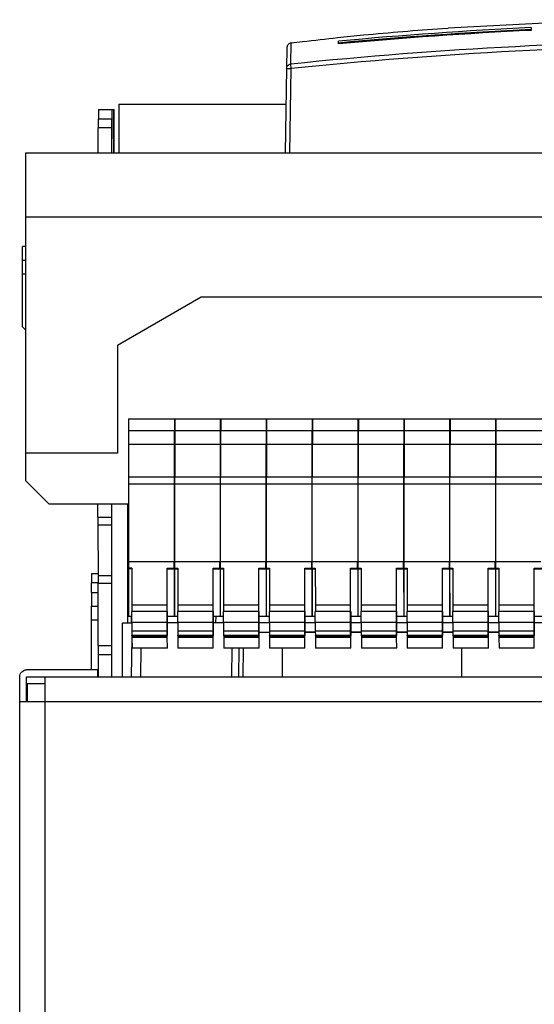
# Model space of a CAD drawing. Header units: millimetres. Extents: x 61 to 503, y 175 to 608.
# Tile 2 of 7: x 61 to 173, y 390 to 605. Entities that reach past the tile are written whole.
import ezdxf

# ---------------------------------------------------------------- set-up
doc = ezdxf.new("R2010")
doc.units = ezdxf.units.MM
doc.header["$LTSCALE"] = 51.237007
doc.layers.get('0').update_dxf_attribs({"linetype": 'CONTINUOUS'})

msp = doc.modelspace()

# ---------------------------------------------------------------- linework, layer by layer
at = {"color": 7}
for p, q in [((153.09, 602.69), (154.32, 602.77)), ((172.37, 602.84), (172.44, 602.85)), ((172.37, 602.84), (172.44, 602.85)), ((172.44, 602.85), (172.44, 602.26)), ((120.02, 594.9), (120.1, 599.52)), ((130.41, 599.32), (130.41, 599.9)), ((119.21, 598.54), (118.8, 575.58)), ((119.8, 575.58), (120.12, 593.93)), ((82.53, 586.14), (82.53, 575.58)), ((82.53, 586.14), (118.99, 586.14)), ((78.12, 584.98), (78.11, 582.98)), ((78.12, 584.98), (81.51, 584.98)), ((81.11, 582.98), (81.12, 584.98)), ((81.5, 575.58), (81.51, 584.98)), ((78.06, 582.98), (81.06, 582.98)), ((81.37, 578.59), (81.37, 582.98)), ((81.55, 575.58), (81.55, 582.98)), ((78.06, 575.58), (78.06, 580.98)), ((81.06, 580.98), (78.06, 580.98)), ((81.06, 575.58), (81.06, 580.98)), ((62.29, 504.08), (62.29, 575.58)), ((62.29, 575.58), (501.29, 575.58)), ((81.36, 576.59), (81.36, 575.58)), ((62.29, 561.58), (501.29, 561.58)), ((61.53, 537.64), (61.53, 555.14)), ((62.29, 555.14), (61.53, 555.14)), ((61.53, 552.14), (62.29, 552.14)), ((62.29, 549.14), (61.53, 549.14)), ((100.49, 544.08), (82.29, 533.58)), ((463.09, 544.08), (100.49, 544.08)), ((62.29, 536.88), (61.53, 537.64)), ((82.29, 533.58), (82.29, 510.08)), ((84.67, 517.57), (84.67, 515.07)), ((84.67, 517.57), (234.77, 517.57)), ((94.67, 517.57), (94.67, 515.07)), ((94.77, 517.57), (94.77, 515.07)), ((104.67, 517.57), (104.67, 515.07)), ((104.77, 517.57), (104.77, 515.07)), ((114.67, 517.57), (114.67, 515.07)), ((114.77, 517.57), (114.77, 515.07)), ((124.67, 517.57), (124.67, 515.07)), ((124.77, 517.57), (124.77, 515.07)), ((134.67, 517.57), (134.67, 515.07)), ((134.77, 517.57), (134.77, 515.07)), ((144.67, 517.57), (144.67, 515.07)), ((144.77, 517.57), (144.77, 515.07)), ((154.67, 517.57), (154.67, 515.07)), ((154.77, 517.57), (154.77, 515.07)), ((164.67, 517.57), (164.67, 515.07)), ((164.77, 517.57), (164.77, 515.07)), ((84.65, 515.07), (84.65, 512.07)), ((84.65, 515.07), (234.77, 515.07)), ((94.65, 515.07), (94.65, 512.07)), ((94.75, 515.07), (94.75, 512.07)), ((104.65, 515.07), (104.65, 512.07)), ((104.75, 515.07), (104.75, 512.07)), ((114.65, 515.07), (114.65, 512.07)), ((114.75, 515.07), (114.75, 512.07)), ((124.65, 515.07), (124.65, 512.07)), ((124.75, 515.07), (124.75, 512.07)), ((134.65, 515.07), (134.65, 512.07)), ((134.75, 515.07), (134.75, 512.07)), ((144.65, 515.07), (144.65, 512.07)), ((144.75, 515.07), (144.75, 512.07)), ((154.65, 515.07), (154.65, 512.07)), ((154.75, 515.07), (154.75, 512.07)), ((164.65, 515.07), (164.65, 512.07)), ((164.75, 515.07), (164.75, 512.07)), ((84.63, 512.07), (84.63, 504.92)), ((84.63, 512.07), (234.75, 512.07)), ((94.63, 512.07), (94.63, 504.92)), ((94.73, 512.07), (94.73, 504.92)), ((104.63, 512.07), (104.63, 504.92)), ((104.73, 512.07), (104.73, 504.92)), ((114.63, 512.07), (114.63, 504.92)), ((114.73, 512.07), (114.73, 504.92)), ((124.63, 512.07), (124.63, 504.92)), ((124.73, 512.07), (124.73, 504.92)), ((134.63, 512.07), (134.63, 504.92)), ((134.73, 512.07), (134.73, 504.92)), ((144.63, 512.07), (144.63, 504.92)), ((144.73, 512.07), (144.73, 504.92)), ((154.63, 512.07), (154.63, 504.92)), ((154.73, 512.07), (154.73, 504.92)), ((164.63, 512.07), (164.63, 504.92)), ((164.73, 512.07), (164.73, 504.92)), ((82.29, 510.08), (62.29, 510.08)), ((84.63, 504.92), (84.63, 503.42)), ((84.63, 504.92), (234.73, 504.92)), ((94.63, 504.92), (94.63, 503.42)), ((94.73, 503.42), (94.73, 504.92)), ((104.63, 504.92), (104.63, 503.42)), ((104.73, 503.42), (104.73, 504.92)), ((114.63, 504.92), (114.63, 503.42)), ((114.73, 503.42), (114.73, 504.92)), ((124.63, 504.92), (124.63, 503.42)), ((124.73, 503.42), (124.73, 504.92)), ((134.63, 504.92), (134.63, 503.42)), ((134.73, 503.42), (134.73, 504.92)), ((144.63, 504.92), (144.63, 503.42)), ((144.73, 503.42), (144.73, 504.92)), ((154.63, 504.92), (154.63, 503.42)), ((154.73, 503.42), (154.73, 504.92)), ((164.63, 504.92), (164.63, 503.42)), ((164.73, 503.42), (164.73, 504.92)), ((67.29, 499.08), (62.29, 504.08)), ((84.63, 503.42), (84.63, 486.4)), ((84.63, 503.42), (234.73, 503.42)), ((94.63, 503.42), (94.63, 486.4)), ((94.73, 486.28), (94.73, 503.42)), ((104.63, 503.42), (104.63, 486.4)), ((104.73, 486.28), (104.73, 503.42)), ((114.63, 503.42), (114.63, 486.4)), ((114.73, 486.28), (114.73, 503.42)), ((124.63, 503.42), (124.63, 486.4)), ((124.73, 486.28), (124.73, 503.42)), ((134.63, 503.42), (134.63, 486.4)), ((134.73, 486.28), (134.73, 503.42)), ((144.63, 503.42), (144.63, 486.4)), ((144.73, 486.28), (144.73, 503.42)), ((154.63, 503.42), (154.63, 486.4)), ((154.73, 486.28), (154.73, 503.42)), ((164.63, 503.42), (164.63, 486.4)), ((164.73, 486.28), (164.73, 503.42)), ((67.29, 499.08), (84.63, 499.08)), ((78, 496.15), (78, 499.08)), ((81, 496.15), (81, 499.08)), ((84.53, 473.14), (84.53, 499.08)), ((78, 496.15), (81, 496.15)), ((78, 494.42), (78.03, 483.45)), ((81, 494.42), (78, 494.42)), ((81.03, 483.45), (81, 494.42)), ((84.63, 486.4), (84.63, 485.06)), ((94.53, 486.4), (84.63, 486.4)), ((84.63, 485.06), (84.64, 484.91)), ((85.38, 485.06), (84.63, 485.06)), ((85.38, 485.06), (85.39, 476.97)), ((93.09, 476.97), (93.08, 485.06)), ((93.08, 485.06), (95.38, 485.06)), ((94.53, 486.4), (94.53, 485.06)), ((94.53, 486.28), (94.73, 486.28)), ((94.63, 486.4), (94.63, 485.06)), ((104.53, 486.4), (94.63, 486.4)), ((94.63, 485.06), (94.64, 484.91)), ((94.73, 485.06), (94.73, 486.28)), ((94.74, 484.91), (94.73, 485.06)), ((95.38, 485.06), (95.39, 476.97)), ((103.09, 476.97), (103.08, 485.06)), ((103.08, 485.06), (105.38, 485.06)), ((104.53, 486.4), (104.53, 485.06)), ((104.53, 486.28), (104.73, 486.28)), ((104.63, 486.4), (104.63, 485.06)), ((114.53, 486.4), (104.63, 486.4)), ((104.63, 485.06), (104.64, 484.91)), ((104.73, 485.06), (104.73, 486.28)), ((104.74, 484.91), (104.73, 485.06)), ((105.38, 485.06), (105.39, 476.97)), ((113.09, 476.97), (113.08, 485.06)), ((113.08, 485.06), (115.38, 485.06)), ((114.53, 486.4), (114.53, 485.06)), ((114.53, 486.28), (114.73, 486.28)), ((114.63, 486.4), (114.63, 485.06)), ((124.53, 486.4), (114.63, 486.4)), ((114.63, 485.06), (114.64, 484.91)), ((114.73, 485.06), (114.73, 486.28)), ((114.74, 484.91), (114.73, 485.06)), ((115.38, 485.06), (115.39, 476.97)), ((123.09, 476.97), (123.08, 485.06)), ((123.08, 485.06), (125.38, 485.06)), ((124.53, 486.4), (124.53, 485.06)), ((124.53, 486.28), (124.73, 486.28)), ((124.63, 486.4), (124.63, 485.06)), ((134.53, 486.4), (124.63, 486.4)), ((124.63, 485.06), (124.64, 484.91)), ((124.73, 485.06), (124.73, 486.28)), ((124.74, 484.91), (124.73, 485.06)), ((125.38, 485.06), (125.39, 476.97)), ((133.09, 476.97), (133.08, 485.06)), ((133.08, 485.06), (135.38, 485.06)), ((134.53, 486.4), (134.53, 485.06)), ((134.53, 486.28), (134.73, 486.28)), ((134.63, 486.4), (134.63, 485.06)), ((144.53, 486.4), (134.63, 486.4)), ((134.63, 485.06), (134.64, 484.91)), ((134.73, 485.06), (134.73, 486.28)), ((134.74, 484.91), (134.73, 485.06)), ((135.38, 485.06), (135.39, 476.97)), ((143.09, 476.97), (143.08, 485.06)), ((143.08, 485.06), (145.38, 485.06)), ((144.53, 486.4), (144.53, 485.06)), ((144.53, 486.28), (144.73, 486.28)), ((144.63, 486.4), (144.63, 485.06)), ((154.53, 486.4), (144.63, 486.4)), ((144.63, 485.06), (144.64, 484.91)), ((144.73, 485.06), (144.73, 486.28)), ((144.74, 484.91), (144.73, 485.06)), ((145.38, 485.06), (145.39, 476.97)), ((153.09, 476.97), (153.08, 485.06)), ((153.08, 485.06), (155.38, 485.06)), ((154.53, 486.4), (154.53, 485.06)), ((154.53, 486.28), (154.73, 486.28)), ((154.63, 486.4), (154.63, 485.06)), ((164.53, 486.4), (154.63, 486.4)), ((154.63, 485.06), (154.64, 484.91)), ((154.73, 485.06), (154.73, 486.28)), ((154.74, 484.91), (154.73, 485.06)), ((155.38, 485.06), (155.39, 476.97)), ((163.09, 476.97), (163.08, 485.06)), ((163.08, 485.06), (165.38, 485.06)), ((164.53, 486.4), (164.53, 485.06)), ((164.53, 486.28), (164.73, 486.28)), ((164.63, 486.4), (164.63, 485.06)), ((174.53, 486.4), (164.63, 486.4)), ((164.63, 485.06), (164.64, 484.91)), ((164.73, 485.06), (164.73, 486.28)), ((164.74, 484.91), (164.73, 485.06)), ((165.38, 485.06), (165.39, 476.97)), ((173.09, 476.97), (173.08, 485.06)), ((173.08, 485.06), (175.38, 485.06)), ((76.59, 483.87), (78.03, 483.87)), ((78.03, 483.45), (81.03, 483.45)), ((84.64, 484.91), (84.65, 474.57)), ((85.39, 484.91), (84.64, 484.91)), ((93.09, 484.91), (95.39, 484.91)), ((94.64, 484.91), (94.65, 474.57)), ((94.75, 474.57), (94.74, 484.91)), ((103.09, 484.91), (105.39, 484.91)), ((104.64, 484.91), (104.65, 474.57)), ((104.75, 474.57), (104.74, 484.91)), ((113.09, 484.91), (115.39, 484.91)), ((114.64, 484.91), (114.65, 474.57)), ((114.75, 474.57), (114.74, 484.91)), ((123.09, 484.91), (125.39, 484.91)), ((124.64, 484.91), (124.65, 474.57)), ((124.75, 474.57), (124.74, 484.91)), ((133.09, 484.91), (135.39, 484.91)), ((134.64, 484.91), (134.65, 474.57)), ((134.75, 474.57), (134.74, 484.91)), ((143.09, 484.91), (145.39, 484.91)), ((144.64, 484.91), (144.65, 474.57)), ((144.75, 474.57), (144.74, 484.91)), ((153.09, 484.91), (155.39, 484.91)), ((154.64, 484.91), (154.65, 474.57)), ((154.75, 474.57), (154.74, 484.91)), ((163.09, 484.91), (165.39, 484.91)), ((164.64, 484.91), (164.65, 474.57)), ((164.75, 474.57), (164.74, 484.91)), ((173.09, 484.91), (175.39, 484.91)), ((76.59, 479.72), (76.59, 481.87)), ((78.09, 481.87), (76.59, 481.87)), ((78.03, 468.17), (78.03, 481.72)), ((81.03, 481.72), (78.03, 481.72)), ((81.03, 468.17), (81.03, 481.72)), ((76.59, 479.72), (78.09, 479.72)), ((76.54, 476.72), (78.04, 476.72)), ((93.09, 476.97), (85.39, 476.97)), ((103.09, 476.97), (95.39, 476.97)), ((113.09, 476.97), (105.39, 476.97)), ((123.09, 476.97), (115.39, 476.97)), ((133.09, 476.97), (125.39, 476.97)), ((143.09, 476.97), (135.39, 476.97)), ((153.09, 476.97), (145.39, 476.97)), ((163.09, 476.97), (155.39, 476.97)), ((173.09, 476.97), (165.39, 476.97)), ((84.65, 474.57), (85.38, 474.57)), ((85.24, 474.57), (85.22, 473.14)), ((85.38, 473.26), (85.38, 475.57)), ((93.08, 475.57), (85.38, 475.57)), ((93.08, 473.26), (93.08, 475.57)), ((93.1, 474.98), (93.1, 474.71)), ((93.1, 474.71), (93.1, 470.37)), ((93.1, 474.57), (95.38, 474.57)), ((93.11, 472.57), (93.11, 474.57)), ((93.12, 470.28), (93.12, 474.57)), ((95.38, 473.26), (95.38, 475.57)), ((103.08, 475.57), (95.38, 475.57)), ((103.08, 473.26), (103.08, 475.57)), ((103.1, 474.98), (103.1, 474.71)), ((103.1, 474.71), (103.1, 470.37)), ((103.1, 474.57), (105.38, 474.57)), ((103.11, 472.57), (103.11, 474.57)), ((103.12, 470.28), (103.12, 474.57)), ((103.22, 473.14), (103.22, 474.57)), ((103.72, 473.13), (103.74, 474.57)), ((105.38, 473.26), (105.38, 475.57)), ((113.08, 475.57), (105.38, 475.57)), ((113.08, 473.26), (113.08, 475.57)), ((113.1, 474.98), (113.1, 474.71)), ((113.1, 474.71), (113.1, 470.37)), ((113.1, 474.57), (115.38, 474.57)), ((113.11, 472.57), (113.11, 474.57)), ((113.12, 470.28), (113.12, 474.57)), ((115.38, 473.26), (115.38, 475.57)), ((123.08, 475.57), (115.38, 475.57)), ((123.08, 473.26), (123.08, 475.57)), ((123.1, 474.98), (123.1, 474.71)), ((123.1, 474.71), (123.1, 470.37)), ((123.1, 474.57), (125.38, 474.57)), ((123.11, 472.57), (123.11, 474.57)), ((123.12, 470.28), (123.12, 474.57)), ((125.38, 473.26), (125.38, 475.57)), ((133.08, 475.57), (125.38, 475.57)), ((133.08, 473.26), (133.08, 475.57)), ((133.1, 474.98), (133.1, 474.71)), ((133.1, 474.71), (133.1, 470.37)), ((133.1, 474.57), (135.38, 474.57)), ((133.11, 472.57), (133.11, 474.57)), ((133.12, 470.28), (133.12, 474.57)), ((135.38, 473.26), (135.38, 475.57)), ((143.08, 475.57), (135.38, 475.57)), ((143.08, 473.26), (143.08, 475.57)), ((143.1, 474.98), (143.1, 474.71)), ((143.1, 474.71), (143.1, 470.37)), ((143.1, 474.57), (145.38, 474.57)), ((143.11, 472.57), (143.11, 474.57)), ((143.12, 470.28), (143.12, 474.57)), ((145.38, 473.26), (145.38, 475.57)), ((153.08, 475.57), (145.38, 475.57)), ((153.08, 473.26), (153.08, 475.57)), ((153.1, 474.98), (153.1, 474.71)), ((153.1, 474.71), (153.1, 470.37)), ((153.1, 474.57), (155.38, 474.57)), ((153.11, 472.57), (153.11, 474.57)), ((153.12, 470.28), (153.12, 474.57)), ((155.38, 473.26), (155.38, 475.57)), ((163.08, 475.57), (155.38, 475.57)), ((163.08, 473.26), (163.08, 475.57)), ((163.1, 474.98), (163.1, 474.71)), ((163.1, 474.71), (163.1, 470.37)), ((163.1, 474.57), (165.38, 474.57)), ((163.11, 472.57), (163.11, 474.57)), ((163.12, 470.28), (163.12, 474.57)), ((165.38, 473.26), (165.38, 475.57)), ((173.08, 475.57), (165.38, 475.57)), ((173.08, 473.26), (173.08, 475.57)), ((173.1, 474.98), (173.1, 474.71)), ((173.1, 474.71), (173.1, 470.37)), ((173.1, 474.57), (175.38, 474.57)), ((173.11, 472.57), (173.11, 474.57)), ((173.12, 470.28), (173.12, 474.57)), ((76.53, 473.72), (76.53, 462.98)), ((78.03, 473.72), (76.53, 473.72)), ((83.32, 461.37), (83.32, 473.14)), ((83.32, 473.14), (85.47, 473.14)), ((85.38, 473.26), (93.08, 473.26)), ((93.11, 472.57), (93.1, 472.57)), ((95.41, 473.14), (93.11, 473.14)), ((95.38, 473.26), (103.08, 473.26)), ((103.11, 472.57), (103.1, 472.57)), ((105.41, 473.14), (103.11, 473.14)), ((105.38, 473.26), (113.08, 473.26)), ((113.11, 472.57), (113.1, 472.57)), ((115.41, 473.14), (113.11, 473.14)), ((115.38, 473.26), (123.08, 473.26)), ((123.11, 472.57), (123.1, 472.57)), ((125.41, 473.14), (123.11, 473.14)), ((125.38, 473.26), (133.08, 473.26)), ((133.11, 472.57), (133.1, 472.57)), ((135.41, 473.14), (133.11, 473.14)), ((135.38, 473.26), (143.08, 473.26)), ((143.11, 472.57), (143.1, 472.57)), ((145.41, 473.14), (143.11, 473.14)), ((145.38, 473.26), (153.08, 473.26)), ((153.11, 472.57), (153.1, 472.57)), ((155.41, 473.14), (153.11, 473.14)), ((155.38, 473.26), (163.08, 473.26)), ((163.11, 472.57), (163.1, 472.57)), ((165.41, 473.14), (163.11, 473.14)), ((165.38, 473.26), (173.08, 473.26)), ((173.11, 472.57), (173.1, 472.57)), ((175.41, 473.14), (173.11, 473.14)), ((85.38, 471.29), (85.39, 470.37)), ((93.08, 471.29), (85.38, 471.29)), ((93.09, 470.37), (85.39, 470.37)), ((85.42, 470.28), (85.42, 470.37)), ((85.42, 470.28), (93.12, 470.28)), ((85.42, 470.28), (85.42, 469.93)), ((93.09, 470.37), (93.08, 471.29)), ((93.12, 469.93), (93.12, 470.28)), ((95.38, 471.29), (95.39, 470.37)), ((103.08, 471.29), (95.38, 471.29)), ((103.09, 470.37), (95.39, 470.37)), ((95.42, 470.28), (95.42, 470.37)), ((95.42, 470.28), (103.12, 470.28)), ((95.42, 470.28), (95.42, 469.93)), ((103.09, 470.37), (103.08, 471.29)), ((103.12, 469.93), (103.12, 470.28)), ((105.38, 471.29), (105.39, 470.37)), ((113.08, 471.29), (105.38, 471.29)), ((113.09, 470.37), (105.39, 470.37)), ((105.42, 470.28), (105.42, 470.37)), ((105.42, 470.28), (113.12, 470.28)), ((105.42, 470.28), (105.42, 469.93)), ((113.09, 470.37), (113.08, 471.29)), ((113.12, 469.93), (113.12, 470.28)), ((113.13, 471.12), (115.38, 471.12)), ((115.38, 471.29), (115.39, 470.37)), ((123.08, 471.29), (115.38, 471.29)), ((123.09, 470.37), (115.39, 470.37)), ((115.42, 470.28), (115.42, 470.37)), ((115.42, 470.28), (123.12, 470.28)), ((115.42, 470.28), (115.42, 469.93)), ((123.09, 470.37), (123.08, 471.29)), ((123.12, 469.93), (123.12, 470.28)), ((123.13, 471.19), (125.38, 471.19)), ((123.13, 471.12), (125.38, 471.12)), ((125.38, 471.29), (125.39, 470.37)), ((133.08, 471.29), (125.38, 471.29)), ((133.09, 470.37), (125.39, 470.37)), ((125.42, 470.28), (125.42, 470.37)), ((125.42, 470.28), (133.12, 470.28)), ((125.42, 470.28), (125.42, 469.93)), ((133.09, 470.37), (133.08, 471.29)), ((133.12, 469.93), (133.12, 470.28)), ((133.13, 471.19), (135.38, 471.19)), ((133.13, 471.12), (135.38, 471.12)), ((135.38, 471.29), (135.39, 470.37)), ((143.08, 471.29), (135.38, 471.29)), ((143.09, 470.37), (135.39, 470.37)), ((135.42, 470.28), (135.42, 470.37)), ((135.42, 470.28), (143.12, 470.28)), ((135.42, 470.28), (135.42, 469.93)), ((143.09, 470.37), (143.08, 471.29)), ((143.12, 469.93), (143.12, 470.28)), ((143.13, 471.19), (145.38, 471.19)), ((143.13, 471.12), (145.38, 471.12)), ((145.38, 471.29), (145.39, 470.37)), ((153.08, 471.29), (145.38, 471.29)), ((153.09, 470.37), (145.39, 470.37)), ((145.42, 470.28), (145.42, 470.37)), ((145.42, 470.28), (153.12, 470.28)), ((145.42, 470.28), (145.42, 469.93)), ((153.09, 470.37), (153.08, 471.29)), ((153.12, 469.93), (153.12, 470.28)), ((153.13, 471.19), (155.38, 471.19)), ((153.13, 471.12), (155.38, 471.12)), ((155.38, 471.29), (155.39, 470.37)), ((163.08, 471.29), (155.38, 471.29)), ((163.09, 470.37), (155.39, 470.37)), ((155.42, 470.28), (155.42, 470.37)), ((155.42, 470.28), (163.12, 470.28)), ((155.42, 470.28), (155.42, 469.93)), ((163.09, 470.37), (163.08, 471.29)), ((163.12, 469.93), (163.12, 470.28)), ((163.13, 471.19), (165.38, 471.19)), ((163.13, 471.12), (165.38, 471.12)), ((165.38, 471.29), (165.39, 470.37)), ((173.08, 471.29), (165.38, 471.29)), ((173.09, 470.37), (165.39, 470.37)), ((165.42, 470.28), (165.42, 470.37)), ((165.42, 470.28), (173.12, 470.28)), ((165.42, 470.28), (165.42, 469.93)), ((173.09, 470.37), (173.08, 471.29)), ((173.12, 469.93), (173.12, 470.28)), ((78.03, 468.17), (81.03, 468.17)), ((85.41, 469.93), (85.26, 461.37)), ((85.42, 469.93), (85.43, 467.57)), ((93.12, 469.93), (85.42, 469.93)), ((93.13, 467.57), (93.12, 469.93)), ((95.42, 469.93), (95.43, 467.57)), ((103.12, 469.93), (95.42, 469.93)), ((103.13, 467.57), (103.12, 469.93)), ((105.42, 469.93), (105.43, 467.57)), ((113.12, 469.93), (105.42, 469.93)), ((113.13, 467.57), (113.12, 469.93)), ((115.42, 469.93), (115.43, 467.57)), ((123.12, 469.93), (115.42, 469.93)), ((123.13, 467.57), (123.12, 469.93)), ((125.42, 469.93), (125.43, 467.57)), ((133.12, 469.93), (125.42, 469.93)), ((133.13, 467.57), (133.12, 469.93)), ((135.42, 469.93), (135.43, 467.57)), ((143.12, 469.93), (135.42, 469.93)), ((143.13, 467.57), (143.12, 469.93)), ((145.42, 469.93), (145.43, 467.57)), ((153.12, 469.93), (145.42, 469.93)), ((153.13, 467.57), (153.12, 469.93)), ((155.42, 469.93), (155.43, 467.57)), ((163.12, 469.93), (155.42, 469.93)), ((163.13, 467.57), (163.12, 469.93)), ((165.42, 469.93), (165.43, 467.57)), ((173.12, 469.93), (165.42, 469.93)), ((173.13, 467.57), (173.12, 469.93)), ((78.03, 466.59), (78.03, 462.98)), ((81.03, 466.17), (78.03, 466.17)), ((93.13, 467.57), (85.43, 467.57)), ((87.36, 461.37), (87.42, 467.57)), ((103.13, 467.57), (95.43, 467.57)), ((113.13, 467.57), (105.43, 467.57)), ((107.22, 467.57), (107.08, 461.37)), ((108.74, 461.37), (108.81, 467.57)), ((109.67, 461.37), (109.76, 467.57)), ((123.13, 467.57), (115.43, 467.57)), ((118.22, 461.37), (118.22, 467.57)), ((133.13, 467.57), (125.43, 467.57)), ((143.13, 467.57), (135.43, 467.57)), ((153.13, 467.57), (145.43, 467.57)), ((163.13, 467.57), (155.43, 467.57)), ((157.22, 467.57), (157.22, 461.37)), ((173.13, 467.57), (165.43, 467.57)), ((78.03, 462.87), (62.44, 462.87)), ((77.94, 461.37), (77.94, 462.87)), ((78.03, 462.98), (78.06, 462.98)), ((78.03, 461.37), (78.03, 462.87)), ((60.94, 455.87), (60.94, 461.37)), ((62.44, 455.87), (62.44, 461.37)), ((62.44, 461.37), (496.44, 461.37)), ((62.44, 459.87), (66.44, 459.87)), ((62.62, 455.87), (62.62, 459.87)), ((60.94, 293.57), (60.94, 455.87)), ((501.94, 455.87), (60.94, 455.87)), ((66.43, 455.87), (66.43, 293.57))]:
    msp.add_line(p, q, dxfattribs=at)
msp.add_lwpolyline([(193, 604.59), (185.31, 604.35), (154.32, 602.77)], dxfattribs=at)
for centre, radius, start, end in [((219.18, -366.13), 970.11, 92.76594, 95.25057), ((219.33, -368.83), 972.22, 92.76442, 95.24735), ((219.18, -366.19), 969.76, 92.76357, 95.25131), ((219.26, -366.45), 966.46, 90.06717, 95.89339), ((219.27, -366.63), 965.66, 90.06796, 95.89295)]:
    msp.add_arc(centre, radius, start, end, dxfattribs=at)
for points, knots in [([(130.21, 600.68), (132.1, 600.89), (139.72, 601.66), (147.35, 602.29), (153.09, 602.69)], [0, 0, 0, 0, 0.2481, 1, 1, 1, 1]), ([(120.1, 599.52), (119.87, 599.5), (119.4, 599.27), (119.21, 598.78), (119.21, 598.54)], [0, 0, 0, 0, 0.500087, 1, 1, 1, 1]), ([(120.1, 599.52), (120.94, 599.62), (124.31, 600.03), (127.68, 600.41), (130.21, 600.68)], [0, 0, 0, 0, 0.249288, 1, 1, 1, 1]), ([(119.13, 593.93), (119.13, 594.17), (119.32, 594.65), (119.79, 594.88), (120.02, 594.9)], [0, 0, 0, 0, 0.49949, 1, 1, 1, 1]), ([(120.12, 593.93), (120.11, 594.05), (120.08, 594.37), (120.05, 594.7), (120.02, 594.9)], [0, 0, 0, 0, 0.366546, 1, 1, 1, 1]), ([(119.13, 593.93), (119.13, 593.94), (119.17, 593.93), (119.21, 593.94), (119.31, 593.93), (119.43, 593.94), (119.58, 593.94), (119.81, 593.93), (120, 593.93), (120.12, 593.93)], [0, 0, 0, 0, 0.01954, 0.076448, 0.168934, 0.293174, 0.44458, 0.617464, 1, 1, 1, 1]), ([(81.37, 584.98), (81.37, 584.98), (81.36, 584.96), (81.37, 584.94), (81.37, 584.89), (81.37, 584.79), (81.37, 584.62), (81.37, 584.38), (81.37, 584.08), (81.37, 583.61), (81.37, 583.24), (81.37, 582.98)], [0, 0, 0, 0, 0.004855, 0.019289, 0.043116, 0.076151, 0.168642, 0.292912, 0.444349, 0.617292, 1, 1, 1, 1]), ([(78.06, 582.98), (78.06, 582.98), (78.06, 582.96), (78.06, 582.94), (78.06, 582.89), (78.06, 582.79), (78.06, 582.62), (78.06, 582.38), (78.06, 582.08), (78.06, 581.61), (78.06, 581.24), (78.06, 580.98)], [0, 0, 0, 0, 0.004855, 0.019289, 0.043116, 0.076151, 0.168642, 0.292912, 0.444349, 0.617292, 1, 1, 1, 1]), ([(81.06, 580.98), (81.06, 581.24), (81.06, 581.61), (81.06, 582.08), (81.06, 582.38), (81.06, 582.62), (81.06, 582.79), (81.06, 582.89), (81.06, 582.94), (81.06, 582.96), (81.06, 582.98), (81.06, 582.98)], [0, 0, 0, 0, 0.382708, 0.555651, 0.707088, 0.831358, 0.923849, 0.956884, 0.980711, 0.995145, 1, 1, 1, 1]), ([(81.36, 577.59), (81.35, 577.59), (81.37, 577.55), (81.35, 577.51), (81.36, 577.41), (81.36, 577.29), (81.36, 577.14), (81.36, 576.91), (81.36, 576.72), (81.36, 576.59)], [0, 0, 0, 0, 0.019288, 0.07615, 0.168641, 0.292911, 0.444349, 0.617292, 1, 1, 1, 1]), ([(81.37, 578.59), (81.37, 578.46), (81.37, 578.28), (81.37, 578.04), (81.37, 577.89), (81.37, 577.77), (81.37, 577.67), (81.36, 577.63), (81.38, 577.59), (81.37, 577.59)], [0, 0, 0, 0, 0.382708, 0.555651, 0.707089, 0.831359, 0.92385, 0.980712, 1, 1, 1, 1]), ([(78, 496.15), (78, 495.98), (78, 495.4), (78, 494.82), (78, 494.42)], [0, 0, 0, 0, 0.298693, 1, 1, 1, 1]), ([(81, 494.42), (81, 494.53), (81, 495.1), (81, 495.68), (81, 496.15)], [0, 0, 0, 0, 0.183464, 1, 1, 1, 1]), ([(76.59, 483.87), (76.59, 483.87), (76.6, 483.85), (76.59, 483.83), (76.59, 483.78), (76.59, 483.68), (76.59, 483.51), (76.59, 483.27), (76.59, 482.97), (76.59, 482.5), (76.59, 482.13), (76.59, 481.87)], [0, 0, 0, 0, 0.004855, 0.019289, 0.043116, 0.076151, 0.168642, 0.292912, 0.444349, 0.617292, 1, 1, 1, 1]), ([(78.03, 483.45), (78.03, 483.34), (78.03, 482.77), (78.03, 482.19), (78.03, 481.72)], [0, 0, 0, 0, 0.183464, 1, 1, 1, 1]), ([(81.03, 481.72), (81.03, 481.89), (81.03, 482.47), (81.03, 483.04), (81.03, 483.45)], [0, 0, 0, 0, 0.298693, 1, 1, 1, 1]), ([(76.59, 479.72), (76.59, 479.53), (76.59, 479.14), (76.59, 478.59), (76.59, 478.08), (76.59, 477.63), (76.59, 477.3), (76.59, 477.09), (76.59, 476.96), (76.58, 476.86), (76.59, 476.79), (76.58, 476.75), (76.59, 476.72), (76.58, 476.72)], [0, 0, 0, 0, 0.194927, 0.382731, 0.555579, 0.707064, 0.831454, 0.88189, 0.923858, 0.956929, 0.980755, 0.995162, 1, 1, 1, 1]), ([(76.54, 476.72), (76.53, 476.72), (76.54, 476.69), (76.53, 476.66), (76.54, 476.58), (76.53, 476.49), (76.53, 476.36), (76.53, 476.14), (76.53, 475.82), (76.53, 475.37), (76.53, 474.86), (76.53, 474.3), (76.53, 473.92), (76.53, 473.72)], [0, 0, 0, 0, 0.004838, 0.019245, 0.043071, 0.076142, 0.11811, 0.168546, 0.292936, 0.444421, 0.617269, 0.805073, 1, 1, 1, 1]), ([(85.39, 476.97), (85.39, 476.89), (85.39, 476.73), (85.39, 476.49), (85.39, 476.25), (85.39, 476.07), (85.39, 475.93), (85.39, 475.84), (85.39, 475.76), (85.39, 475.7), (85.39, 475.65), (85.39, 475.62), (85.39, 475.6), (85.39, 475.59), (85.39, 475.58), (85.39, 475.58), (85.39, 475.57), (85.39, 475.57)], [0, 0, 0, 0, 0.169295, 0.345745, 0.518452, 0.676963, 0.747813, 0.811566, 0.867274, 0.914059, 0.951216, 0.966005, 0.978177, 0.987687, 0.99451, 0.998622, 1, 1, 1, 1]), ([(93.09, 475.57), (93.09, 475.57), (93.09, 475.58), (93.09, 475.58), (93.09, 475.59), (93.09, 475.6), (93.09, 475.62), (93.09, 475.65), (93.09, 475.7), (93.09, 475.76), (93.09, 475.84), (93.09, 475.93), (93.09, 476.07), (93.09, 476.25), (93.09, 476.49), (93.09, 476.73), (93.09, 476.89), (93.09, 476.97)], [0, 0, 0, 0, 0.001377, 0.005489, 0.012312, 0.02182, 0.033991, 0.048779, 0.085932, 0.132712, 0.188415, 0.252163, 0.323009, 0.481513, 0.65422, 0.830682, 1, 1, 1, 1]), ([(95.39, 476.97), (95.39, 476.89), (95.39, 476.73), (95.39, 476.49), (95.39, 476.25), (95.39, 476.07), (95.39, 475.93), (95.39, 475.84), (95.39, 475.76), (95.39, 475.7), (95.39, 475.65), (95.39, 475.62), (95.39, 475.6), (95.39, 475.59), (95.39, 475.58), (95.39, 475.58), (95.39, 475.57), (95.39, 475.57)], [0, 0, 0, 0, 0.169295, 0.345745, 0.518452, 0.676963, 0.747813, 0.811566, 0.867274, 0.914059, 0.951216, 0.966005, 0.978177, 0.987687, 0.99451, 0.998622, 1, 1, 1, 1]), ([(103.09, 475.57), (103.09, 475.57), (103.09, 475.58), (103.09, 475.58), (103.09, 475.59), (103.09, 475.6), (103.09, 475.62), (103.09, 475.65), (103.09, 475.7), (103.09, 475.76), (103.09, 475.84), (103.09, 475.93), (103.09, 476.07), (103.09, 476.25), (103.09, 476.49), (103.09, 476.73), (103.09, 476.89), (103.09, 476.97)], [0, 0, 0, 0, 0.001377, 0.005489, 0.012312, 0.02182, 0.033991, 0.048779, 0.085932, 0.132712, 0.188415, 0.252163, 0.323009, 0.481513, 0.65422, 0.830682, 1, 1, 1, 1]), ([(105.39, 476.97), (105.39, 476.89), (105.39, 476.73), (105.39, 476.49), (105.39, 476.25), (105.39, 476.07), (105.39, 475.93), (105.39, 475.84), (105.39, 475.76), (105.39, 475.7), (105.39, 475.65), (105.39, 475.62), (105.39, 475.6), (105.39, 475.59), (105.39, 475.58), (105.39, 475.58), (105.39, 475.57), (105.39, 475.57)], [0, 0, 0, 0, 0.169295, 0.345745, 0.518452, 0.676963, 0.747813, 0.811566, 0.867274, 0.914059, 0.951216, 0.966005, 0.978177, 0.987687, 0.99451, 0.998622, 1, 1, 1, 1]), ([(113.09, 475.57), (113.09, 475.57), (113.09, 475.58), (113.09, 475.58), (113.09, 475.59), (113.09, 475.6), (113.09, 475.62), (113.09, 475.65), (113.09, 475.7), (113.09, 475.76), (113.09, 475.84), (113.09, 475.93), (113.09, 476.07), (113.09, 476.25), (113.09, 476.49), (113.09, 476.73), (113.09, 476.89), (113.09, 476.97)], [0, 0, 0, 0, 0.001377, 0.005489, 0.012312, 0.02182, 0.033991, 0.048779, 0.085932, 0.132712, 0.188415, 0.252163, 0.323009, 0.481513, 0.65422, 0.830682, 1, 1, 1, 1]), ([(115.39, 476.97), (115.39, 476.89), (115.39, 476.73), (115.39, 476.49), (115.39, 476.25), (115.39, 476.07), (115.39, 475.93), (115.39, 475.84), (115.39, 475.76), (115.39, 475.7), (115.39, 475.65), (115.39, 475.62), (115.39, 475.6), (115.39, 475.59), (115.39, 475.58), (115.39, 475.58), (115.39, 475.57), (115.39, 475.57)], [0, 0, 0, 0, 0.169295, 0.345745, 0.518452, 0.676963, 0.747813, 0.811566, 0.867274, 0.914059, 0.951216, 0.966005, 0.978177, 0.987687, 0.99451, 0.998622, 1, 1, 1, 1]), ([(123.09, 475.57), (123.09, 475.57), (123.09, 475.58), (123.09, 475.58), (123.09, 475.59), (123.09, 475.6), (123.09, 475.62), (123.09, 475.65), (123.09, 475.7), (123.09, 475.76), (123.09, 475.84), (123.09, 475.93), (123.09, 476.07), (123.09, 476.25), (123.09, 476.49), (123.09, 476.73), (123.09, 476.89), (123.09, 476.97)], [0, 0, 0, 0, 0.001377, 0.005489, 0.012312, 0.02182, 0.033991, 0.048779, 0.085932, 0.132712, 0.188415, 0.252163, 0.323009, 0.481513, 0.65422, 0.830682, 1, 1, 1, 1]), ([(125.39, 476.97), (125.39, 476.89), (125.39, 476.73), (125.39, 476.49), (125.39, 476.25), (125.39, 476.07), (125.39, 475.93), (125.39, 475.84), (125.39, 475.76), (125.39, 475.7), (125.39, 475.65), (125.39, 475.62), (125.39, 475.6), (125.39, 475.59), (125.39, 475.58), (125.39, 475.58), (125.39, 475.57), (125.39, 475.57)], [0, 0, 0, 0, 0.169295, 0.345745, 0.518452, 0.676963, 0.747813, 0.811566, 0.867274, 0.914059, 0.951216, 0.966005, 0.978177, 0.987687, 0.99451, 0.998622, 1, 1, 1, 1]), ([(133.09, 475.57), (133.09, 475.57), (133.09, 475.58), (133.09, 475.58), (133.09, 475.59), (133.09, 475.6), (133.09, 475.62), (133.09, 475.65), (133.09, 475.7), (133.09, 475.76), (133.09, 475.84), (133.09, 475.93), (133.09, 476.07), (133.09, 476.25), (133.09, 476.49), (133.09, 476.73), (133.09, 476.89), (133.09, 476.97)], [0, 0, 0, 0, 0.001377, 0.005489, 0.012312, 0.02182, 0.033991, 0.048779, 0.085932, 0.132712, 0.188415, 0.252163, 0.323009, 0.481513, 0.65422, 0.830682, 1, 1, 1, 1]), ([(135.39, 476.97), (135.39, 476.89), (135.39, 476.73), (135.39, 476.49), (135.39, 476.25), (135.39, 476.07), (135.39, 475.93), (135.39, 475.84), (135.39, 475.76), (135.39, 475.7), (135.39, 475.65), (135.39, 475.62), (135.39, 475.6), (135.39, 475.59), (135.39, 475.58), (135.39, 475.58), (135.39, 475.57), (135.39, 475.57)], [0, 0, 0, 0, 0.169295, 0.345745, 0.518452, 0.676963, 0.747813, 0.811566, 0.867274, 0.914059, 0.951216, 0.966005, 0.978177, 0.987687, 0.99451, 0.998622, 1, 1, 1, 1]), ([(143.09, 475.57), (143.09, 475.57), (143.09, 475.58), (143.09, 475.58), (143.09, 475.59), (143.09, 475.6), (143.09, 475.62), (143.09, 475.65), (143.09, 475.7), (143.09, 475.76), (143.09, 475.84), (143.09, 475.93), (143.09, 476.07), (143.09, 476.25), (143.09, 476.49), (143.09, 476.73), (143.09, 476.89), (143.09, 476.97)], [0, 0, 0, 0, 0.001377, 0.005489, 0.012312, 0.02182, 0.033991, 0.048779, 0.085932, 0.132712, 0.188415, 0.252163, 0.323009, 0.481513, 0.65422, 0.830682, 1, 1, 1, 1]), ([(145.39, 476.97), (145.39, 476.89), (145.39, 476.73), (145.39, 476.49), (145.39, 476.25), (145.39, 476.07), (145.39, 475.93), (145.39, 475.84), (145.39, 475.76), (145.39, 475.7), (145.39, 475.65), (145.39, 475.62), (145.39, 475.6), (145.39, 475.59), (145.39, 475.58), (145.39, 475.58), (145.39, 475.57), (145.39, 475.57)], [0, 0, 0, 0, 0.169295, 0.345745, 0.518452, 0.676963, 0.747813, 0.811566, 0.867274, 0.914059, 0.951216, 0.966005, 0.978177, 0.987687, 0.99451, 0.998622, 1, 1, 1, 1]), ([(153.09, 475.57), (153.09, 475.57), (153.09, 475.58), (153.09, 475.58), (153.09, 475.59), (153.09, 475.6), (153.09, 475.62), (153.09, 475.65), (153.09, 475.7), (153.09, 475.76), (153.09, 475.84), (153.09, 475.93), (153.09, 476.07), (153.09, 476.25), (153.09, 476.49), (153.09, 476.73), (153.09, 476.89), (153.09, 476.97)], [0, 0, 0, 0, 0.001377, 0.005489, 0.012312, 0.02182, 0.033991, 0.048779, 0.085932, 0.132712, 0.188415, 0.252163, 0.323009, 0.481513, 0.65422, 0.830682, 1, 1, 1, 1]), ([(155.39, 476.97), (155.39, 476.89), (155.39, 476.73), (155.39, 476.49), (155.39, 476.25), (155.39, 476.07), (155.39, 475.93), (155.39, 475.84), (155.39, 475.76), (155.39, 475.7), (155.39, 475.65), (155.39, 475.62), (155.39, 475.6), (155.39, 475.59), (155.39, 475.58), (155.39, 475.58), (155.39, 475.57), (155.39, 475.57)], [0, 0, 0, 0, 0.169295, 0.345745, 0.518452, 0.676963, 0.747813, 0.811566, 0.867274, 0.914059, 0.951216, 0.966005, 0.978177, 0.987687, 0.99451, 0.998622, 1, 1, 1, 1]), ([(163.09, 475.57), (163.09, 475.57), (163.08, 475.58), (163.09, 475.58), (163.09, 475.59), (163.09, 475.6), (163.09, 475.62), (163.09, 475.65), (163.09, 475.7), (163.09, 475.76), (163.09, 475.84), (163.09, 475.93), (163.09, 476.07), (163.09, 476.25), (163.09, 476.49), (163.09, 476.73), (163.09, 476.89), (163.09, 476.97)], [0, 0, 0, 0, 0.001377, 0.005489, 0.012312, 0.02182, 0.033991, 0.048779, 0.085932, 0.132712, 0.188415, 0.252163, 0.323009, 0.481513, 0.65422, 0.830682, 1, 1, 1, 1]), ([(165.39, 476.97), (165.39, 476.89), (165.39, 476.73), (165.39, 476.49), (165.39, 476.25), (165.39, 476.07), (165.39, 475.93), (165.39, 475.84), (165.39, 475.76), (165.39, 475.7), (165.39, 475.65), (165.39, 475.62), (165.39, 475.6), (165.39, 475.59), (165.39, 475.58), (165.38, 475.58), (165.39, 475.57), (165.39, 475.57)], [0, 0, 0, 0, 0.169295, 0.345745, 0.518452, 0.676963, 0.747813, 0.811566, 0.867274, 0.914059, 0.951216, 0.966005, 0.978177, 0.987687, 0.99451, 0.998622, 1, 1, 1, 1]), ([(173.09, 475.57), (173.09, 475.57), (173.08, 475.58), (173.09, 475.58), (173.09, 475.59), (173.09, 475.6), (173.09, 475.62), (173.09, 475.65), (173.09, 475.7), (173.09, 475.76), (173.09, 475.84), (173.09, 475.93), (173.09, 476.07), (173.09, 476.25), (173.09, 476.49), (173.09, 476.73), (173.09, 476.89), (173.09, 476.97)], [0, 0, 0, 0, 0.001377, 0.005489, 0.012312, 0.02182, 0.033991, 0.048779, 0.085932, 0.132712, 0.188415, 0.252163, 0.323009, 0.481513, 0.65422, 0.830682, 1, 1, 1, 1]), ([(93.1, 475.57), (93.1, 475.57), (93.1, 475.57), (93.1, 475.57), (93.1, 475.56), (93.1, 475.55), (93.1, 475.55)], [0, 0, 0, 0, 0.063929, 0.253772, 0.566732, 1, 1, 1, 1]), ([(93.1, 475.55), (93.1, 475.51), (93.1, 475.32), (93.1, 475.13), (93.1, 474.98)], [0, 0, 0, 0, 0.213907, 1, 1, 1, 1]), ([(103.1, 475.57), (103.1, 475.57), (103.1, 475.57), (103.1, 475.57), (103.1, 475.56), (103.1, 475.55), (103.1, 475.55)], [0, 0, 0, 0, 0.063929, 0.253772, 0.566732, 1, 1, 1, 1]), ([(103.1, 475.55), (103.1, 475.51), (103.1, 475.32), (103.1, 475.13), (103.1, 474.98)], [0, 0, 0, 0, 0.213907, 1, 1, 1, 1]), ([(113.1, 475.57), (113.1, 475.57), (113.1, 475.57), (113.1, 475.57), (113.1, 475.56), (113.1, 475.55), (113.1, 475.55)], [0, 0, 0, 0, 0.063929, 0.253772, 0.566732, 1, 1, 1, 1]), ([(113.1, 475.55), (113.1, 475.51), (113.1, 475.32), (113.1, 475.13), (113.1, 474.98)], [0, 0, 0, 0, 0.213907, 1, 1, 1, 1]), ([(123.1, 475.57), (123.1, 475.57), (123.1, 475.57), (123.1, 475.57), (123.1, 475.56), (123.1, 475.55), (123.1, 475.55)], [0, 0, 0, 0, 0.063929, 0.253772, 0.566732, 1, 1, 1, 1]), ([(123.1, 475.55), (123.1, 475.51), (123.1, 475.32), (123.1, 475.13), (123.1, 474.98)], [0, 0, 0, 0, 0.213907, 1, 1, 1, 1]), ([(133.1, 475.57), (133.1, 475.57), (133.1, 475.57), (133.1, 475.57), (133.1, 475.56), (133.1, 475.55), (133.1, 475.55)], [0, 0, 0, 0, 0.063929, 0.253772, 0.566732, 1, 1, 1, 1]), ([(133.1, 475.55), (133.1, 475.51), (133.1, 475.32), (133.1, 475.13), (133.1, 474.98)], [0, 0, 0, 0, 0.213907, 1, 1, 1, 1]), ([(143.1, 475.57), (143.1, 475.57), (143.1, 475.57), (143.1, 475.57), (143.1, 475.56), (143.1, 475.55), (143.1, 475.55)], [0, 0, 0, 0, 0.063929, 0.253772, 0.566732, 1, 1, 1, 1]), ([(143.1, 475.55), (143.1, 475.51), (143.1, 475.32), (143.1, 475.13), (143.1, 474.98)], [0, 0, 0, 0, 0.213907, 1, 1, 1, 1]), ([(153.1, 475.57), (153.1, 475.57), (153.1, 475.57), (153.1, 475.57), (153.1, 475.56), (153.1, 475.55), (153.1, 475.55)], [0, 0, 0, 0, 0.063929, 0.253772, 0.566732, 1, 1, 1, 1]), ([(153.1, 475.55), (153.1, 475.51), (153.1, 475.32), (153.1, 475.13), (153.1, 474.98)], [0, 0, 0, 0, 0.213907, 1, 1, 1, 1]), ([(163.1, 475.57), (163.1, 475.57), (163.1, 475.57), (163.1, 475.57), (163.1, 475.56), (163.1, 475.55), (163.1, 475.55)], [0, 0, 0, 0, 0.063929, 0.253772, 0.566732, 1, 1, 1, 1]), ([(163.1, 475.55), (163.1, 475.51), (163.1, 475.32), (163.1, 475.13), (163.1, 474.98)], [0, 0, 0, 0, 0.213907, 1, 1, 1, 1]), ([(173.1, 475.57), (173.1, 475.57), (173.1, 475.57), (173.1, 475.57), (173.1, 475.56), (173.1, 475.55), (173.1, 475.55)], [0, 0, 0, 0, 0.063929, 0.253772, 0.566732, 1, 1, 1, 1]), ([(173.1, 475.55), (173.1, 475.51), (173.1, 475.32), (173.1, 475.13), (173.1, 474.98)], [0, 0, 0, 0, 0.213907, 1, 1, 1, 1]), ([(85.38, 473.26), (85.38, 472.83), (85.38, 472.17), (85.38, 471.52), (85.38, 471.29)], [0, 0, 0, 0, 0.652701, 1, 1, 1, 1]), ([(93.08, 471.29), (93.08, 471.52), (93.08, 472.17), (93.08, 472.83), (93.08, 473.26)], [0, 0, 0, 0, 0.347299, 1, 1, 1, 1]), ([(95.38, 473.26), (95.38, 472.83), (95.38, 472.17), (95.38, 471.52), (95.38, 471.29)], [0, 0, 0, 0, 0.652701, 1, 1, 1, 1]), ([(103.08, 471.29), (103.08, 471.52), (103.08, 472.17), (103.08, 472.83), (103.08, 473.26)], [0, 0, 0, 0, 0.347299, 1, 1, 1, 1]), ([(105.38, 473.26), (105.38, 472.83), (105.38, 472.17), (105.38, 471.52), (105.38, 471.29)], [0, 0, 0, 0, 0.652701, 1, 1, 1, 1]), ([(113.08, 471.29), (113.08, 471.52), (113.08, 472.17), (113.08, 472.83), (113.08, 473.26)], [0, 0, 0, 0, 0.347299, 1, 1, 1, 1]), ([(115.38, 473.26), (115.38, 472.83), (115.38, 472.17), (115.38, 471.52), (115.38, 471.29)], [0, 0, 0, 0, 0.652701, 1, 1, 1, 1]), ([(123.08, 471.29), (123.08, 471.52), (123.08, 472.17), (123.08, 472.83), (123.08, 473.26)], [0, 0, 0, 0, 0.347299, 1, 1, 1, 1]), ([(125.38, 473.26), (125.38, 472.83), (125.38, 472.17), (125.38, 471.52), (125.38, 471.29)], [0, 0, 0, 0, 0.652701, 1, 1, 1, 1]), ([(133.08, 471.29), (133.08, 471.52), (133.08, 472.17), (133.08, 472.83), (133.08, 473.26)], [0, 0, 0, 0, 0.347299, 1, 1, 1, 1]), ([(135.38, 473.26), (135.38, 472.83), (135.38, 472.17), (135.38, 471.52), (135.38, 471.29)], [0, 0, 0, 0, 0.652701, 1, 1, 1, 1]), ([(143.08, 471.29), (143.08, 471.52), (143.08, 472.17), (143.08, 472.83), (143.08, 473.26)], [0, 0, 0, 0, 0.347299, 1, 1, 1, 1]), ([(145.38, 473.26), (145.38, 472.83), (145.38, 472.17), (145.38, 471.52), (145.38, 471.29)], [0, 0, 0, 0, 0.652701, 1, 1, 1, 1]), ([(153.08, 471.29), (153.08, 471.52), (153.08, 472.17), (153.08, 472.83), (153.08, 473.26)], [0, 0, 0, 0, 0.347299, 1, 1, 1, 1]), ([(155.38, 473.26), (155.38, 472.83), (155.38, 472.17), (155.38, 471.52), (155.38, 471.29)], [0, 0, 0, 0, 0.652701, 1, 1, 1, 1]), ([(163.08, 471.29), (163.08, 471.52), (163.08, 472.17), (163.08, 472.83), (163.08, 473.26)], [0, 0, 0, 0, 0.347299, 1, 1, 1, 1]), ([(165.38, 473.26), (165.38, 472.83), (165.38, 472.17), (165.38, 471.52), (165.38, 471.29)], [0, 0, 0, 0, 0.652701, 1, 1, 1, 1]), ([(173.08, 471.29), (173.08, 471.52), (173.08, 472.17), (173.08, 472.83), (173.08, 473.26)], [0, 0, 0, 0, 0.347299, 1, 1, 1, 1]), ([(78.03, 468.17), (78.03, 467.92), (78.03, 467.55), (78.03, 467.08), (78.03, 466.78), (78.03, 466.53), (78.03, 466.36), (78.03, 466.27), (78.03, 466.21), (78.04, 466.19), (78.03, 466.17), (78.03, 466.17)], [0, 0, 0, 0, 0.382708, 0.555651, 0.707088, 0.831358, 0.923849, 0.956884, 0.980711, 0.995145, 1, 1, 1, 1]), ([(81.03, 466.17), (81.03, 466.17), (81.04, 466.19), (81.03, 466.21), (81.03, 466.27), (81.03, 466.36), (81.03, 466.53), (81.03, 466.78), (81.03, 467.08), (81.03, 467.55), (81.03, 467.92), (81.03, 468.17)], [0, 0, 0, 0, 0.004855, 0.019289, 0.043116, 0.076151, 0.168642, 0.292912, 0.444349, 0.617292, 1, 1, 1, 1]), ([(81.06, 461.37), (81.06, 461.69), (81.06, 462.31), (81.06, 463.2), (81.06, 464.02), (81.05, 464.73), (81.05, 465.25), (81.05, 465.6), (81.05, 465.8), (81.05, 465.95), (81.06, 466.07), (81.04, 466.12), (81.06, 466.17), (81.05, 466.17)], [0, 0, 0, 0, 0.197214, 0.38584, 0.558635, 0.709524, 0.833061, 0.88307, 0.924649, 0.957386, 0.980962, 0.995215, 1, 1, 1, 1]), ([(60.94, 461.37), (60.94, 461.76), (61.26, 462.55), (62.05, 462.87), (62.44, 462.87)], [0, 0, 0, 0, 0.5, 1, 1, 1, 1]), ([(78.06, 462.96), (78.06, 462.83), (78.06, 462.3), (78.06, 461.77), (78.06, 461.37)], [0, 0, 0, 0, 0.243008, 1, 1, 1, 1]), ([(66.44, 461.37), (66.43, 461.37), (66.44, 461.33), (66.43, 461.28), (66.44, 461.17), (66.43, 461.1), (66.43, 461.05)], [0, 0, 0, 0, 0.063124, 0.251885, 0.56499, 1, 1, 1, 1]), ([(66.43, 461.05), (66.43, 460.78), (66.43, 459.06), (66.43, 457.33), (66.43, 455.87)], [0, 0, 0, 0, 0.154778, 1, 1, 1, 1])]:
    msp.add_open_spline(points, degree=3, knots=knots, dxfattribs=at)

doc.saveas('drawing.dxf')
